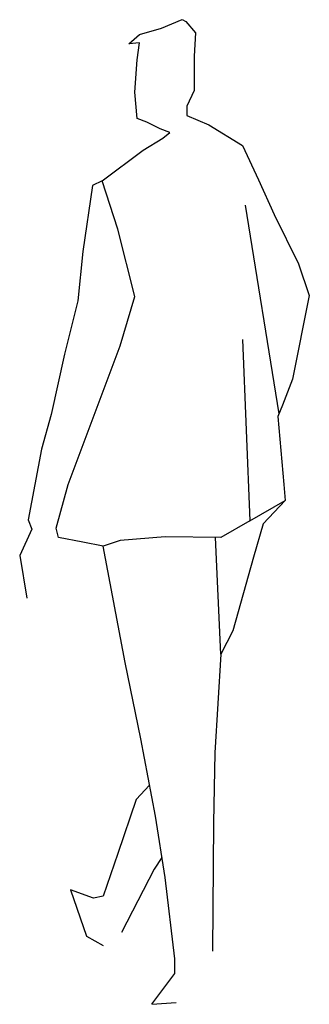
# Model space of a CAD drawing. Extents: x -0.26 to 0.25, y -0.01 to 1.73.
import ezdxf

# ---------------------------------------------------------------- set-up
doc = ezdxf.new("R2010")
doc.units = 0
doc.header["$MEASUREMENT"] = 0
doc.layers.add('HUMANOS', color=1, linetype='CONTINUOUS')

msp = doc.modelspace()

# ---------------------------------------------------------------- linework, layer by layer
at = {"layer": 'HUMANOS'}
for p, q in [((-0.0087, 1.7178), (0.0277, 1.7327)), ((0.0277, 1.7327), (0.0341, 1.7294)), ((0.0341, 1.7294), (0.0512, 1.7096)), ((-0.0473, 1.7063), (-0.0087, 1.7178)), ((0.0512, 1.7096), (0.0491, 1.6684)), ((-0.0665, 1.6898), (-0.0473, 1.7063)), ((-0.0473, 1.6915), (-0.0665, 1.6898)), ((-0.0515, 1.6618), (-0.0473, 1.6915)), ((-0.0558, 1.6042), (-0.0515, 1.6618)), ((0.0491, 1.6684), (0.0491, 1.6075)), ((-0.0515, 1.558), (-0.0558, 1.6042)), ((0.0491, 1.6075), (0.0362, 1.5795)), ((0.0362, 1.5795), (0.0362, 1.563)), ((-0.0344, 1.5514), (-0.0515, 1.558)), ((-0.0109, 1.5399), (-0.0344, 1.5514)), ((0.0362, 1.563), (0.0748, 1.5465)), ((0.0063, 1.5333), (-0.0109, 1.5399)), ((-0.0066, 1.5234), (0.0063, 1.5333)), ((0.0748, 1.5465), (0.1347, 1.5103)), ((-0.0408, 1.502), (-0.0066, 1.5234)), ((-0.1136, 1.4477), (-0.0408, 1.502)), ((0.1347, 1.5103), (0.1625, 1.4493)), ((-0.1136, 1.4477), (-0.1307, 1.4394)), ((-0.0858, 1.362), (-0.1136, 1.4477)), ((0.1625, 1.4493), (0.1903, 1.3884)), ((-0.1307, 1.4394), (-0.1479, 1.3225)), ((0.139, 1.4048), (0.1987, 1.0354)), ((0.1903, 1.3884), (0.2332, 1.3011)), ((-0.0558, 1.2434), (-0.0858, 1.362)), ((-0.1479, 1.3225), (-0.1564, 1.2352)), ((0.2332, 1.3011), (0.2524, 1.245)), ((-0.0815, 1.1561), (-0.0558, 1.2434)), ((0.2524, 1.245), (0.2225, 1.0968)), ((-0.1564, 1.2352), (-0.18, 1.1413)), ((0.1342, 1.1669), (0.1475, 0.8464)), ((-0.1735, 0.9106), (-0.0815, 1.1561)), ((-0.18, 1.1413), (-0.2035, 1.0342)), ((0.2225, 1.0968), (0.2053, 1.0507)), ((0.2053, 1.0507), (0.1968, 1.0309)), ((-0.2035, 1.0342), (-0.2206, 0.9732)), ((0.1968, 1.0309), (0.2075, 0.9106)), ((-0.2206, 0.9732), (-0.2442, 0.848)), ((-0.195, 0.8332), (-0.1735, 0.9106)), ((0.2075, 0.9106), (0.2096, 0.8826)), ((0.1475, 0.8464), (0.2096, 0.8826)), ((0.2096, 0.8826), (0.1711, 0.8414)), ((-0.2442, 0.848), (-0.2378, 0.8316)), ((0.1475, 0.8464), (0.0962, 0.8167)), ((0.1711, 0.8414), (0.154, 0.7821)), ((-0.2378, 0.8316), (-0.2592, 0.7854)), ((-0.1907, 0.8167), (-0.195, 0.8332)), ((-0.1479, 0.8085), (-0.1907, 0.8167)), ((-0.1115, 0.8019), (-0.1479, 0.8085)), ((-0.0815, 0.8118), (-0.1115, 0.8019)), ((-0.0729, 0.596), (-0.1115, 0.8019)), ((-0.0023, 0.8184), (-0.0815, 0.8118)), ((0.0962, 0.8167), (-0.0023, 0.8184)), ((0.0962, 0.6108), (0.0865, 0.8169)), ((-0.2592, 0.7854), (-0.2463, 0.7097)), ((0.154, 0.7821), (0.1176, 0.652)), ((0.1176, 0.652), (0.0962, 0.6108)), ((0.0962, 0.6108), (0.0855, 0.4362)), ((-0.0451, 0.4609), (-0.0729, 0.596)), ((-0.0194, 0.3242), (-0.0451, 0.4609)), ((0.0855, 0.4362), (0.0833, 0.3126)), ((-0.0298, 0.3791), (-0.0537, 0.3538)), ((-0.0537, 0.3538), (-0.0858, 0.2583)), ((-0.0023, 0.2155), (-0.0194, 0.3242)), ((0.0833, 0.3126), (0.0812, 0.0853)), ((-0.0858, 0.2583), (-0.1115, 0.1825)), ((-0.0079, 0.2513), (-0.0216, 0.2303)), ((-0.0216, 0.2303), (-0.0794, 0.1183)), ((0.0148, 0.0721), (-0.0023, 0.2155)), ((-0.1693, 0.194), (-0.1414, 0.1117)), ((-0.1286, 0.1792), (-0.1693, 0.194)), ((-0.1115, 0.1825), (-0.1286, 0.1792)), ((-0.1414, 0.1117), (-0.1115, 0.0952)), ((0.0148, 0.0458), (0.0148, 0.0721)), ((-0.0259, -0.0086), (0.0148, 0.0458)), ((-0.0259, -0.0086), (0.017, -0.0053))]:
    msp.add_line(p, q, dxfattribs=at)

doc.saveas('drawing.dxf')
